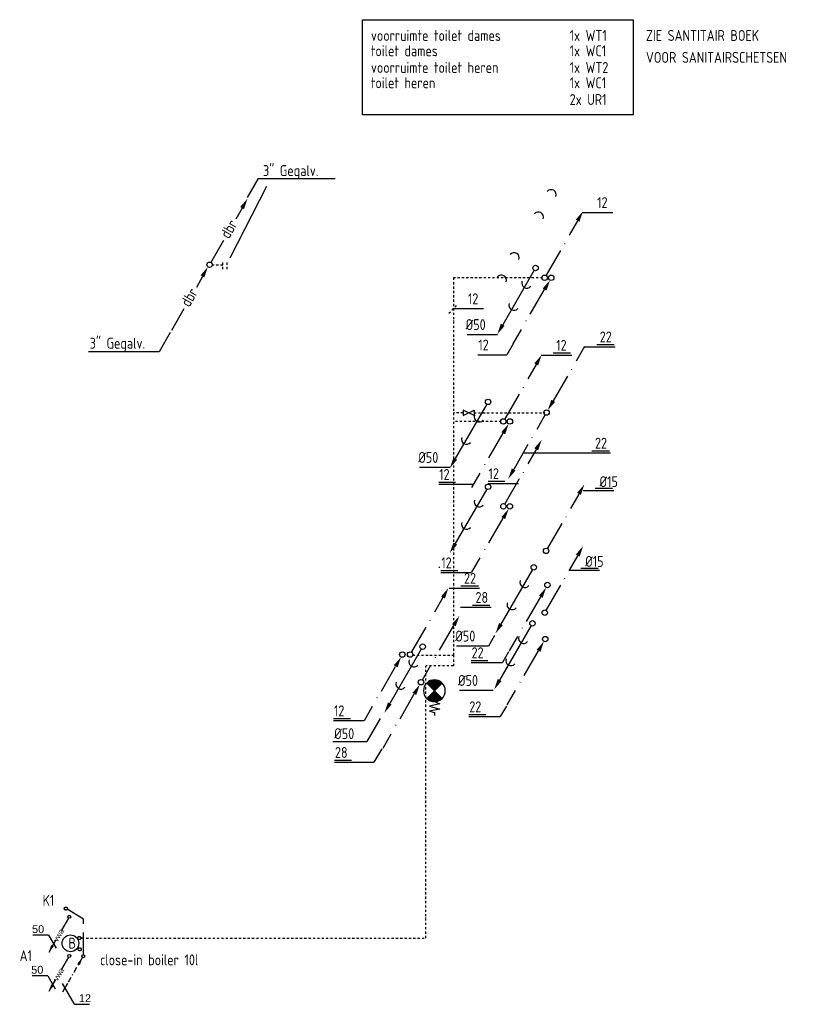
# Model space of a CAD drawing. Extents: x -329828 to 339781, y -55429 to 69176.
# Tile 132 of 140: x 222952 to 232025, y -20429 to -9122. Entities that reach past the tile are written whole.
import ezdxf
from ezdxf.enums import TextEntityAlignment as Align

# ---------------------------------------------------------------- set-up
doc = ezdxf.new("R2010")
doc.units = 0
doc.header["$LTSCALE"] = 50
doc.linetypes.add('2322109', pattern=[10, 5, -2, 1, -2])
doc.linetypes.add('DASHDOT', pattern=[1, 0.5, -0.25, 0, -0.25])
doc.layers.get('0').update_dxf_attribs({"linetype": 'CONTINUOUS'})
for name, color, linetype in [('52AF', 6, 'CONTINUOUS'), ('53WA', 3, 'DASHDOT'), ('KADER', 7, 'CONTINUOUS'), ('WL5232--', 4, 'CONTINUOUS'), ('WL531---', 160, 'CONTINUOUS'), ('WM5232--', 1, 'CONTINUOUS'), ('WM531---', 1, 'CONTINUOUS')]:
    doc.layers.add(name, color=color, linetype=linetype)
doc.styles.add('BURO-018', font='ARIAL.TTF', dxfattribs={"height": 90})
doc.styles.add('ISO25', font='ISO', dxfattribs={"width": 0.9, "height": 125})

# ---------------------------------------------------------------- blocks, each defined once
blk = doc.blocks.new('KW2')
at = {"color": 2, "linetype": 'Continuous'}
for p, q in [((376, 653), (281, 488)), ((181, 315), (17, 31))]:
    blk.add_line(p, q, dxfattribs=at)
blk.add_circle((0, 0), 31.2, dxfattribs=at)
blk.add_solid([(356, 668), (399, 643), (440, 764)], dxfattribs=at)
at = {"color": 2, "linetype": 'Continuous', "style": 'ISO25', "width": 0.9}
blk.add_text('.', height=125, rotation=240, dxfattribs=at).set_placement((229, 407))
blk = doc.blocks.new('K')
at = {"layer": '53WA', "color": 2, "linetype": 'Continuous'}
for p, q in [((-241, -419), (-77, -135)), ((-436, -757), (-341, -592))]:
    blk.add_line(p, q, dxfattribs=at)
blk.add_circle((0, 0), 31.2, dxfattribs=at)
blk.add_solid([(-98, -122), (-55, -147), (-14, -27)], dxfattribs=at)
at = {"layer": '53WA', "color": 2, "linetype": 'Continuous', "style": 'ISO25', "width": 0.9}
blk.add_text('.', height=125, rotation=60, dxfattribs=at).set_placement((-289, -511))
blk = doc.blocks.new('KW')
at = {"layer": '53WA', "color": 2, "linetype": 'Continuous'}
for p, q in [((214, 368), (377, 652)), ((18, 29), (113, 195)), ((-241, -419), (-77, -135)), ((-436, -757), (-341, -592))]:
    blk.add_line(p, q, dxfattribs=at)
blk.add_circle((0, 0), 31.2, dxfattribs=at)
for points in [[(356, 666), (399, 641), (440, 761)], [(-98, -122), (-55, -147), (-14, -27)]]:
    blk.add_solid(points, dxfattribs=at)
at = {"layer": '53WA', "color": 2, "linetype": 'Continuous', "style": 'ISO25', "width": 0.9}
for p in [(167, 268), (-289, -511)]:
    blk.add_text('.', height=125, rotation=60, dxfattribs=at).set_placement(p)
blk = doc.blocks.new('AFSL')
at = {"color": 2, "linetype": 'Continuous'}
for p, q in [((2.5, 5), (-2.5, -5)), ((-2.5, 5), (2.5, 5)), ((2.5, -5), (-2.5, 5)), ((-2.5, -5), (2.5, -5))]:
    blk.add_line(p, q, dxfattribs=at)
blk = doc.blocks.new('DBR', base_point=(29632, 10127))
at = {"layer": '53WA', "color": 2, "linetype": 'Continuous'}
for p, q in [((30005, 10776), (29933, 10651)), ((29791, 10405), (29646, 10154)), ((29551, 9992), (29479, 9866)), ((29337, 9621), (29192, 9370))]:
    blk.add_line(p, q, dxfattribs=at)
blk.add_circle((29632, 10127), 31.2, dxfattribs=at)
for points in [[(29982, 10790), (30026, 10765), (30067, 10886)], [(29528, 10006), (29571, 9981), (29612, 10102)]]:
    blk.add_solid(points, dxfattribs=at)
at = {"layer": '53WA', "color": 1, "linetype": 'Continuous', "style": 'ISO25', "width": 0.9}
for p in [(29853, 10416), (29398, 9632)]:
    blk.add_text('dbr', height=125, rotation=60, dxfattribs=at).set_placement(p)
blk = doc.blocks.new('MAATW1')
at = {"layer": 'KADER', "color": 1, "linetype": 'Continuous'}
for p, q in [((-3, 0), (348, 0)), ((334, 22), (134, 22))]:
    blk.add_line(p, q, dxfattribs=at)
at = {"layer": 'KADER', "color": 2, "linetype": 'Continuous', "style": 'ISO25', "width": 0.9}
blk.add_text('22', height=125, dxfattribs=at).set_placement((169, 50))
blk = doc.blocks.new('*X1342')
at = {"color": 0}
for p, q in [((30.73, 63.75), (36.25, 63.75)), ((31.01, 64.38), (35.62, 64.38)), ((31.34, 65), (35, 65)), ((31.73, 65.62), (34.38, 65.62)), ((32.19, 66.25), (33.75, 66.25)), ((32.74, 66.88), (33.12, 66.88)), ((43.75, 63.75), (49.27, 63.75)), ((44.38, 64.38), (48.99, 64.38)), ((45, 65), (48.66, 65)), ((45.62, 65.62), (48.27, 65.62)), ((46.25, 66.25), (47.81, 66.25)), ((46.88, 66.88), (47.26, 66.88)), ((30, 60), (40, 60)), ((30.02, 60.62), (39.38, 60.62)), ((30.02, 59.38), (39.38, 59.38)), ((30.08, 61.25), (38.75, 61.25)), ((30.08, 58.75), (38.75, 58.75)), ((30.18, 61.88), (38.12, 61.88)), ((30.18, 58.12), (38.12, 58.12)), ((30.32, 62.5), (37.5, 62.5)), ((30.32, 57.5), (37.5, 57.5)), ((30.5, 63.12), (36.88, 63.12)), ((30.5, 56.88), (36.88, 56.88)), ((30.73, 56.25), (36.25, 56.25)), ((31.01, 55.62), (35.62, 55.62)), ((31.34, 55), (35, 55)), ((31.73, 54.38), (34.38, 54.38)), ((40, 60), (50, 60)), ((40.62, 60.62), (49.98, 60.62)), ((40.62, 59.38), (49.98, 59.38)), ((41.25, 61.25), (49.92, 61.25)), ((41.25, 58.75), (49.92, 58.75)), ((41.88, 61.88), (49.82, 61.88)), ((41.88, 58.12), (49.82, 58.12)), ((42.5, 62.5), (49.68, 62.5)), ((42.5, 57.5), (49.68, 57.5)), ((43.12, 63.12), (49.5, 63.12)), ((43.12, 56.88), (49.5, 56.88)), ((43.75, 56.25), (49.27, 56.25)), ((44.38, 55.62), (48.99, 55.62)), ((45, 55), (48.66, 55)), ((45.62, 54.38), (48.27, 54.38)), ((32.19, 53.75), (33.75, 53.75)), ((32.74, 53.12), (33.12, 53.12)), ((46.25, 53.75), (47.81, 53.75)), ((46.88, 53.12), (47.26, 53.12))]:
    blk.add_line(p, q, dxfattribs=at)
blk = doc.blocks.new('BSLH')
at = {"color": 2, "linetype": 'Continuous'}
for p, q in [((1.77, -1.77), (-1.77, 1.77)), ((-1.77, -1.77), (1.77, 1.77)), ((2.51, 0.02), (3.03, 1.25)), ((3.03, 1.25), (3.57, -1.16)), ((3.57, -1.16), (4.22, 1.25)), ((4.22, 1.25), (4.71, -1.16)), ((4.71, -1.16), (5.01, 0.04)), ((5.01, 0.04), (5.69, 0.04))]:
    blk.add_line(p, q, dxfattribs=at)
for start, end in [(45, 135), (135, 225), (315, 45), (225, 315)]:
    blk.add_arc((0, 0), 2.5, start, end, dxfattribs=at)
at = {"color": 2, "linetype": 'Continuous', "xscale": 0.25, "yscale": 0.25, "zscale": 0.25}
blk.add_blockref('*X1342', (-10, -15), dxfattribs=at)
blk = doc.blocks.new('L')
at = {"layer": '53WA', "color": 1, "linetype": 'DASHDOT'}
blk.add_line((-50, -50), (50, 50), dxfattribs=at)
blk = doc.blocks.new('LDV2')
at = {"color": 0, "linetype": 'Continuous'}
for p, q in [((-0.25, -0.43), (-2.5, -4.33)), ((-4.5, -7.79), (-6.75, -11.69))]:
    blk.add_line(p, q, dxfattribs=at)
blk.add_lwpolyline([(-6.75, -11.69, 0, 1, 0), (-5.5, -9.53, 1, 1, 0)], format="xyseb", dxfattribs=at)
blk.add_circle((0, 0), 0.5, dxfattribs=at)
at = {"color": 0, "linetype": 'Continuous', "style": 'BURO-018'}
blk.add_attdef('LD_TEXT1', text='', height=1.8, rotation=60, dxfattribs=at).set_placement((-3.5, -6.06), align=Align.MIDDLE)
blk = doc.blocks.new('LDV4109')
at = {"color": 0, "linetype": 'Continuous'}
for p, q in [((-1.69, -2.92), (-1.5, -2.6)), ((-1.13, -1.95), (-0.25, -0.43)), ((-3.56, -6.17), (-3.38, -5.85)), ((-3, -5.2), (-2.06, -3.57)), ((-5.44, -9.42), (-5.25, -9.09)), ((-4.88, -8.44), (-3.94, -6.82)), ((-6.75, -11.69), (-5.81, -10.07))]:
    blk.add_line(p, q, dxfattribs=at)
blk.add_lwpolyline([(-0.25, -0.43, 0, 1, 0), (-1.5, -2.6, 1, 1, 0)], format="xyseb", dxfattribs=at)
blk.add_circle((0, 0), 0.5, dxfattribs=at)
blk = doc.blocks.new('*U1351', base_point=(223474, -20239, 2700))
at = {"color": 0, "linetype": 'Continuous'}
for p, q in [((223502, -20189, 2700), (223445, -20289, 2700)), ((223583, -20429, 2700), (223445, -20189, 2700)), ((223583, -20429, 2700), (223753, -20429, 2700))]:
    blk.add_line(p, q, dxfattribs=at)
at = {"color": 0, "linetype": 'Continuous', "style": 'BURO-018'}
blk.add_text('12', height=90, dxfattribs=at).set_placement((223633, -20404, 2700))
blk = doc.blocks.new('*U1352', base_point=(223342, -19736, 2700))
at = {"color": 0, "linetype": 'Continuous'}
for p, q in [((223284, -19636, 2700), (223105, -19636, 2700)), ((223284, -19636, 2700), (223370, -19786, 2700)), ((223313, -19786, 2700), (223370, -19686, 2700))]:
    blk.add_line(p, q, dxfattribs=at)
at = {"color": 0, "linetype": 'Continuous', "style": 'BURO-018'}
blk.add_text('50', height=90, dxfattribs=at).set_placement((223234, -19611, 2700), align=Align.RIGHT)
blk = doc.blocks.new('*U1353', base_point=(223332, -20203, 2700))
at = {"color": 0, "linetype": 'Continuous'}
for p, q in [((223274, -20103, 2700), (223096, -20103, 2700)), ((223274, -20103, 2700), (223361, -20253, 2700)), ((223303, -20253, 2700), (223361, -20153, 2700))]:
    blk.add_line(p, q, dxfattribs=at)
at = {"color": 0, "linetype": 'Continuous', "style": 'BURO-018'}
blk.add_text('50', height=90, dxfattribs=at).set_placement((223224, -20078, 2700), align=Align.RIGHT)

msp = doc.modelspace()

# ---------------------------------------------------------------- linework, layer by layer
at = {"layer": '52AF', "color": 4, "linetype": 'Continuous'}
for p, q in [((228863.8, -11999.7), (228502.8, -12624.9)), ((228318.6, -13537.7), (227957.7, -14162.9)), ((228318.6, -14512.7), (227957.7, -15137.9)), ((228842.9, -15437.2), (228482, -16062.4)), ((228828, -16080.1), (228467, -16705.3)), ((227566, -16349), (227205.1, -16974.2))]:
    msp.add_line(p, q, dxfattribs=at)
at = {"layer": '52AF', "color": 1, "linetype": 'Continuous'}
for p, q in [((228092.2, -12735.8), (228443.1, -12735.8)), ((227547.7, -14261.4), (227898.6, -14261.4)), ((227972.9, -16313.2), (228340.5, -16313.2)), ((228004.2, -16822.5), (228393.7, -16822.5)), ((226551.6, -17410.9), (226941.1, -17410.9))]:
    msp.add_line(p, q, dxfattribs=at)
at = {"layer": '52AF', "linetype": 'Continuous'}
msp.add_line((227780.9, -15413.2), (227767.5, -15413.2), dxfattribs=at)
at = {"layer": '52AF', "color": 4, "linetype": 'Continuous'}
msp.add_lwpolyline([(226891.7, -9122.1), (230000.2, -9122.1), (230000.2, -10216), (226891.7, -10216)], close=True, dxfattribs=at)
for centre in [(228880.3, -11973.1), (228335.1, -13511.1), (228335.1, -14486.1), (228859.4, -15410.7), (228844.4, -16053.6), (227582.5, -16322.4)]:
    msp.add_circle(centre, 31.2, dxfattribs=at)
at = {"layer": '52AF', "color": 1}
for centre, start, end in [((229058.6, -11132.7), 340.16915, 139.83085), ((228910.9, -11388.6), 340.16915, 139.83085), ((228633.6, -11857.7), 340.16915, 139.83085), ((228485.9, -12113.6), 340.16915, 139.83085), ((228779.4, -12145.6), 160.16915, 319.83085), ((228631.7, -12401.5), 160.16915, 319.83085), ((228234.2, -13683.6), 160.16915, 319.83085), ((228086.5, -13939.4), 160.16915, 319.83085), ((228234.2, -14658.6), 160.16915, 319.83085), ((228086.5, -14914.4), 160.16915, 319.83085), ((228758.5, -15583.2), 160.16915, 319.83085), ((228610.8, -15839), 160.16915, 319.83085), ((228743.6, -16226), 160.16915, 319.83085), ((227481.6, -16494.9), 160.16915, 319.83085), ((228595.9, -16481.9), 160.16915, 319.83085), ((227333.9, -16750.8), 160.16915, 319.83085)]:
    msp.add_arc(centre, 58.9, start, end, dxfattribs=at)
at = {"layer": '52AF', "color": 4, "linetype": 'Continuous'}
for points in [[(228524.5, -12637.4), (228481.2, -12612.4), (228440.3, -12733.2)], [(227979.3, -14175.4), (227936, -14150.4), (227895.2, -14271.1)], [(227979.3, -15150.4), (227936, -15125.4), (227895.2, -15246.1)], [(228503.6, -16074.9), (228460.3, -16049.9), (228419.5, -16170.7)], [(228488.7, -16717.8), (228445.4, -16692.8), (228404.5, -16813.6)], [(227226.7, -16986.7), (227183.4, -16961.7), (227142.6, -17082.4)]]:
    msp.add_solid(points, dxfattribs=at)
at = {"layer": '53WA', "color": 1, "linetype": 'Continuous'}
for p, q in [((225568.4, -11165.1), (225695.6, -10944.8)), ((225695.6, -10944.8), (226578.3, -10944.6)), ((225371.1, -11857.4), (225793.4, -11035.5)), ((229415.6, -11335.2), (229766.5, -11335.2)), ((227931.6, -12440), (228282.5, -12440)), ((224682.1, -12714.1), (224554.9, -12934.5)), ((228621.5, -12845.5), (228548.5, -12970.2)), ((224554.9, -12934.5), (223743.7, -12934.7)), ((228217.1, -12970.2), (228548.5, -12970.2)), ((228945.7, -12973.1), (229296.6, -12973.1)), ((229282.5, -12951.5), (229082.5, -12951.5)), ((228734.3, -14097.5), (229742.4, -14097.5)), ((229728.3, -14075.9), (229528.3, -14075.9)), ((227961, -14435.2), (227767, -14435.2)), ((227767, -14456.8), (228170.1, -14456.8)), ((228528, -14425.8), (228334, -14425.8)), ((228334, -14447.4), (228684.9, -14447.4)), ((229427.8, -14528.2), (229778.7, -14528.2)), ((229764.6, -14506.6), (229564.6, -14506.6)), ((227985.9, -15450), (227791.8, -15450)), ((227791.8, -15471.7), (228142.8, -15471.7)), ((229263.6, -15444.5), (229614.5, -15444.5)), ((229600.4, -15422.9), (229400.4, -15422.9)), ((228409.9, -16194.6), (228338.6, -16316.3)), ((228570.4, -16383.1), (228499.1, -16504.7)), ((228333.3, -16483.1), (228139.2, -16483.1)), ((228139.2, -16504.7), (228499.1, -16504.7)), ((228544.3, -17003.8), (228473, -17125.5)), ((226752.5, -17149.8), (226558.4, -17149.8)), ((226558.4, -17171.4), (226909.3, -17171.4)), ((227095.8, -17146.8), (226941.1, -17410.9)), ((228307.2, -17103.8), (228113.1, -17103.8)), ((228113.1, -17125.5), (228473, -17125.5)), ((227113.8, -17495.4), (227023.4, -17649.7)), ((226763.7, -17628.1), (226569.6, -17628.1)), ((226569.6, -17649.7), (227023.4, -17649.7))]:
    msp.add_line(p, q, dxfattribs=at)
at = {"layer": '53WA', "color": 2, "linetype": 'DASHDOT'}
for p, q in [((225160.1, -11936.1), (225285.1, -11936.1)), ((225285.1, -11986.1), (225285.1, -11886.1)), ((225335.1, -11986.1), (225335.1, -11886.1))]:
    msp.add_line(p, q, dxfattribs=at)
at = {"layer": '53WA', "linetype": 'DASHDOT'}
for p, q in [((227935.1, -12086.1), (227935.1, -16419.6)), ((228960.1, -12086.1), (227935.1, -12086.1)), ((228047.6, -13636.1), (227935.1, -13636.1)), ((228172.6, -13636.1), (228985.1, -13636.1)), ((228485.1, -13736.1), (227935.1, -13736.1)), ((227467.5, -16419.6), (227935.1, -16419.6)), ((223717.5, -19668.3), (227619, -19668.3))]:
    msp.add_line(p, q, dxfattribs=at)
at = {"layer": '53WA', "color": 2, "linetype": 'Continuous'}
for p, q in [((228344.4, -14154.8), (228508.3, -13871)), ((228148.9, -14493.4), (228244.3, -14328.2))]:
    msp.add_line(p, q, dxfattribs=at)
at = {"layer": '53WA'}
for p, q in [((227935.1, -16419.6), (227935.1, -16542.5)), ((227619, -19668.3), (227619, -16546.4)), ((227935.1, -16542.5), (227619.2, -16542.5))]:
    msp.add_line(p, q, dxfattribs=at)
at = {"layer": '53WA', "color": 2, "linetype": 'Continuous'}
msp.add_circle((228585.1, -13736.1), 31.2, dxfattribs=at)
msp.add_solid([(228486.6, -13858.5), (228530, -13883.5), (228570.8, -13762.7)], dxfattribs=at)
at = {"layer": 'KADER', "color": 1, "linetype": 'Continuous'}
for p, q in [((228018, -15869.7), (228368.9, -15869.7)), ((228354.8, -15848.1), (228154.8, -15848.1))]:
    msp.add_line(p, q, dxfattribs=at)
at = {"layer": 'WL5232--', "color": 2, "linetype": '2322109'}
for centre in [(223482.4, -19329.9), (223637.6, -19667.4), (223642.6, -19797.3)]:
    msp.add_circle(centre, 17.6, dxfattribs=at)
at = {"layer": 'WL531---', "linetype": '2322109'}
for p, q in [((223683.9, -19452.5, 2700), (223499.1, -19336.6, 2700)), ((223683.9, -19856.3, 2700), (223683.9, -19452.5, 2700)), ((223655.4, -19667.3), (223683.6, -19667.3))]:
    msp.add_line(p, q, dxfattribs=at)
at = {"layer": 'WM5232--', "color": 3, "linetype": 'Continuous'}
msp.add_circle((223535.4, -19728.9), 96, dxfattribs=at)

# ---------------------------------------------------------------- block references
msp.add_blockref('DBR', (225135.1, -11936.1))
at = {"layer": '53WA', "linetype": 'Continuous'}
for name, p in [('KW2', (228985.1, -12086.1)), ('K', (229060.1, -12086.1))]:
    msp.add_blockref(name, p, dxfattribs=at)
at = {"layer": '53WA', "color": 1, "linetype": 'Continuous'}
for name, p in [('L', (227934.6, -12443)), ('MAATW1', (229448.3, -12878.2)), ('MAATW1', (227889, -15649.8)), ('KW', (227563.4, -16730.1))]:
    msp.add_blockref(name, p, dxfattribs=at)
at = {"layer": '53WA', "linetype": 'Continuous', "rotation": 180}
msp.add_blockref('KW', (229006.2, -13633.7), dxfattribs=at)
at = {"layer": '53WA', "linetype": 'DASHDOT'}
for name, p in [('KW2', (228510.1, -13736.1)), ('KW2', (228510.1, -14711.1)), ('KW2', (229001.2, -15222.5)), ('K', (228585.1, -14711.1)), ('KW2', (228986.3, -15931.9)), ('K', (229016.5, -15614.1)), ('KW2', (227438.8, -16412.2)), ('K', (228990.4, -16234.8)), ('K', (227348.9, -16413))]:
    msp.add_blockref(name, p, dxfattribs=at)
at = {"layer": '53WA', "linetype": 'Continuous', "xscale": 12.5, "yscale": 12.5, "zscale": 12.5, "rotation": 270}
msp.add_blockref('AFSL', (228110.1, -13636.1), dxfattribs=at)
at = {"layer": '53WA', "color": 1, "linetype": 'Continuous', "xscale": 50, "yscale": 50, "zscale": 50, "rotation": 270}
msp.add_blockref('BSLH', (227717.6, -16827.9), dxfattribs=at)
at = {"layer": 'WL5232--', "color": 2, "linetype": '2322109'}
ref = msp.add_blockref('LDV2', (223521.7, -19424.3, 2700), dxfattribs=dict(at, xscale=35, yscale=35, zscale=35))
ref.add_attrib('LD_TEXT1', 'vwa', dxfattribs={"layer": '0', "color": 1, "linetype": 'Continuous', "height": 63, "rotation": 60, "style": 'BURO-018'}).set_placement((223399.2, -19636.5, 2700), align=Align.MIDDLE)
ref = msp.add_blockref('LDV2', (223521.7, -19874.4, 2700), dxfattribs=dict(at, xscale=35, yscale=35, zscale=35))
ref.add_attrib('LD_TEXT1', 'vwa', dxfattribs={"layer": '0', "color": 1, "linetype": 'Continuous', "height": 63, "rotation": 60, "style": 'BURO-018'}).set_placement((223399.2, -20086.6, 2700), align=Align.MIDDLE)
at = {"layer": 'WL531---', "color": 2, "linetype": '2322109', "xscale": 35, "yscale": 35, "zscale": 35}
msp.add_blockref('LDV4109', (223682.5, -19877.3, 2700), dxfattribs=at)
at = {"layer": 'WM5232--', "linetype": '2322109'}
for name, p in [('*U1352', (223341.5, -19736.3, 2700)), ('*U1353', (223332.2, -20202.7, 2700))]:
    msp.add_blockref(name, p, dxfattribs=at)
at = {"layer": 'WM531---', "linetype": '2322109'}
msp.add_blockref('*U1351', (223473.6, -20239.2, 2700), dxfattribs=at)

# ---------------------------------------------------------------- texts
at = {"layer": '52AF', "color": 2, "linetype": 'Continuous', "style": 'ISO25', "width": 0.9}
for s, p in [('voorruimte toilet dames ', (226988.2, -9366)), ('1x WT1', (229271.6, -9366)), ('ZIE SANTITAIR BOEK', (230148.4, -9366)), ('toilet dames', (226988.2, -9542)), ('1x WC1', (229271.6, -9542)), ('VOOR SANITAIRSCHETSEN', (230148.4, -9617.7)), ('voorruimte toilet heren', (226988.2, -9733.3)), ('1x WT2', (229271.6, -9733.3)), ('toilet heren', (226988.2, -9909.3)), ('1x WC1', (229271.6, -9909.3)), ('2x UR1', (229271.6, -10101.5)), ('%%C50', (228076.4, -12685.9)), ('%%C50', (227531.8, -14211.5)), ('%%c50', (227957.1, -16263.3)), ('%%C50', (227988.4, -16772.7)), ('%%C50', (226565.7, -17383.2)), ('K1', (223215.5, -19298.3)), ('B', (223513.4, -19789.7)), ('A1', (222951.5, -19932.8)), ('close-in boiler 10l', (223875.4, -19981.2))]:
    msp.add_text(s, height=125, dxfattribs=at).set_placement(p)
at = {"layer": '53WA', "color": 2, "linetype": 'Continuous', "style": 'ISO25', "width": 0.9}
for s, p in [('3" Gegalv.', (225748.2, -10917.7)), ('12', (229587.1, -11285.3)), ('12', (228103.1, -12390.1)), ('3" Gegalv.', (223756.9, -12899.6)), ('12', (228222.1, -12920.3)), ('12', (229117.2, -12923.3)), ('22', (229563.1, -14047.7)), ('12', (227772, -14406.9)), ('12', (228339, -14397.5)), ('%%C15', (229614.3, -14489.4)), ('12', (227796.8, -15421.8)), ('%%C15', (229450.1, -15405.7)), ('22', (228144.2, -16454.9)), ('22', (228118.1, -17075.6)), ('12', (226563.4, -17121.5)), ('28', (226574.6, -17599.8))]:
    msp.add_text(s, height=125, dxfattribs=at).set_placement(p)
msp.add_text('.', height=125, rotation=60, dxfattribs=at).set_placement((228296.5, -14246.6))
at = {"layer": 'KADER', "color": 2, "linetype": 'Continuous', "style": 'ISO25', "width": 0.9}
msp.add_text('28', height=125, dxfattribs=at).set_placement((228189.5, -15819.8))

doc.saveas('drawing.dxf')
